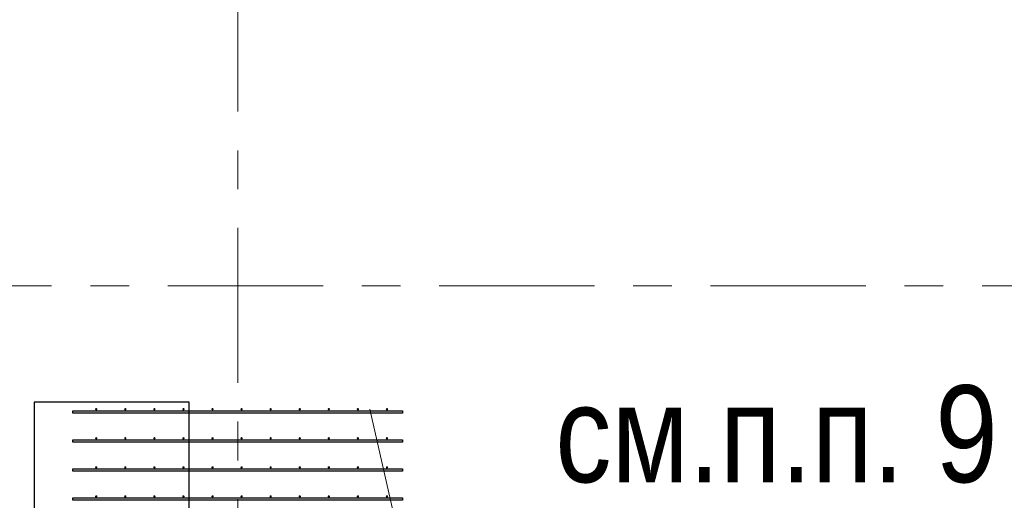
# Model space of a CAD drawing. Header units: metres. Extents: x -38 to 85, y -15 to 19.
# Tile 70 of 95: x 54.39 to 56.93, y 6.85 to 8.09. Entities that reach past the tile are written whole.
import ezdxf

# ---------------------------------------------------------------- set-up
doc = ezdxf.new("R2010")
doc.units = ezdxf.units.M
doc.linetypes.add('______11', pattern=[0.5, 0.4, -0.05, 0, -0.05])
doc.linetypes.add('______5', pattern=[1.1, 0.8, -0.1, 0.1, -0.1])
for name, color, linetype, lineweight in [('XR$2$Осевая линия (1)', 7, '______5', 13), ('XR$3$Арматурный каркас 01', 4, 'Continuous', 35), ('XR$3$Перекрытие (1)', 7, 'Continuous', 35), ('XR$3$Фундамент (1)_1', 7, 'Continuous', 35)]:
    doc.layers.add(name, color=color, linetype=linetype, lineweight=lineweight)
doc.styles.add('ARIAL', font='arial.ttf')

msp = doc.modelspace()

# ---------------------------------------------------------------- hatches: boundary and pattern name
at = {"layer": 'XR$3$Арматурный каркас 01', "linetype": 'Continuous', "lineweight": 50, "transparency": 33554687}
for points in [[(54.588, 7.082), (54.5878, 7.0831), (54.5871, 7.0841), (54.5861, 7.0848), (54.585, 7.085), (54.5839, 7.0848), (54.5829, 7.0841), (54.5822, 7.0831), (54.582, 7.082), (54.5822, 7.0809), (54.5829, 7.0799), (54.5839, 7.0792), (54.585, 7.079), (54.5861, 7.0792), (54.5871, 7.0799), (54.5878, 7.0809)], [(54.663, 7.082), (54.6628, 7.0831), (54.6621, 7.0841), (54.6611, 7.0848), (54.66, 7.085), (54.6589, 7.0848), (54.6579, 7.0841), (54.6572, 7.0831), (54.657, 7.082), (54.6572, 7.0809), (54.6579, 7.0799), (54.6589, 7.0792), (54.66, 7.079), (54.6611, 7.0792), (54.6621, 7.0799), (54.6628, 7.0809)], [(54.738, 7.082), (54.7378, 7.0831), (54.7371, 7.0841), (54.7361, 7.0848), (54.735, 7.085), (54.7339, 7.0848), (54.7329, 7.0841), (54.7322, 7.0831), (54.732, 7.082), (54.7322, 7.0809), (54.7329, 7.0799), (54.7339, 7.0792), (54.735, 7.079), (54.7361, 7.0792), (54.7371, 7.0799), (54.7378, 7.0809)], [(54.813, 7.082), (54.8128, 7.0831), (54.8121, 7.0841), (54.8111, 7.0848), (54.81, 7.085), (54.8089, 7.0848), (54.8079, 7.0841), (54.8072, 7.0831), (54.807, 7.082), (54.8072, 7.0809), (54.8079, 7.0799), (54.8089, 7.0792), (54.81, 7.079), (54.8111, 7.0792), (54.8121, 7.0799), (54.8128, 7.0809)], [(54.888, 7.082), (54.8878, 7.0831), (54.8871, 7.0841), (54.8861, 7.0848), (54.885, 7.085), (54.8839, 7.0848), (54.8829, 7.0841), (54.8822, 7.0831), (54.882, 7.082), (54.8822, 7.0809), (54.8829, 7.0799), (54.8839, 7.0792), (54.885, 7.079), (54.8861, 7.0792), (54.8871, 7.0799), (54.8878, 7.0809)], [(54.963, 7.082), (54.9628, 7.0831), (54.9621, 7.0841), (54.9611, 7.0848), (54.96, 7.085), (54.9589, 7.0848), (54.9579, 7.0841), (54.9572, 7.0831), (54.957, 7.082), (54.9572, 7.0809), (54.9579, 7.0799), (54.9589, 7.0792), (54.96, 7.079), (54.9611, 7.0792), (54.9621, 7.0799), (54.9628, 7.0809)], [(55.038, 7.082), (55.0378, 7.0831), (55.0371, 7.0841), (55.0361, 7.0848), (55.035, 7.085), (55.0339, 7.0848), (55.0329, 7.0841), (55.0322, 7.0831), (55.032, 7.082), (55.0322, 7.0809), (55.0329, 7.0799), (55.0339, 7.0792), (55.035, 7.079), (55.0361, 7.0792), (55.0371, 7.0799), (55.0378, 7.0809)], [(55.113, 7.082), (55.1128, 7.0831), (55.1121, 7.0841), (55.1111, 7.0848), (55.11, 7.085), (55.1089, 7.0848), (55.1079, 7.0841), (55.1072, 7.0831), (55.107, 7.082), (55.1072, 7.0809), (55.1079, 7.0799), (55.1089, 7.0792), (55.11, 7.079), (55.1111, 7.0792), (55.1121, 7.0799), (55.1128, 7.0809)], [(55.188, 7.082), (55.1878, 7.0831), (55.1871, 7.0841), (55.1861, 7.0848), (55.185, 7.085), (55.1839, 7.0848), (55.1829, 7.0841), (55.1822, 7.0831), (55.182, 7.082), (55.1822, 7.0809), (55.1829, 7.0799), (55.1839, 7.0792), (55.185, 7.079), (55.1861, 7.0792), (55.1871, 7.0799), (55.1878, 7.0809)], [(55.263, 7.082), (55.2628, 7.0831), (55.2621, 7.0841), (55.2611, 7.0848), (55.26, 7.085), (55.2589, 7.0848), (55.2579, 7.0841), (55.2572, 7.0831), (55.257, 7.082), (55.2572, 7.0809), (55.2579, 7.0799), (55.2589, 7.0792), (55.26, 7.079), (55.2611, 7.0792), (55.2621, 7.0799), (55.2628, 7.0809)], [(55.338, 7.082), (55.3378, 7.0831), (55.3371, 7.0841), (55.3361, 7.0848), (55.335, 7.085), (55.3339, 7.0848), (55.3329, 7.0841), (55.3322, 7.0831), (55.332, 7.082), (55.3322, 7.0809), (55.3329, 7.0799), (55.3339, 7.0792), (55.335, 7.079), (55.3361, 7.0792), (55.3371, 7.0799), (55.3378, 7.0809)], [(54.588, 7.007), (54.5878, 7.0081), (54.5871, 7.0091), (54.5861, 7.0098), (54.585, 7.01), (54.5839, 7.0098), (54.5829, 7.0091), (54.5822, 7.0081), (54.582, 7.007), (54.5822, 7.0059), (54.5829, 7.0049), (54.5839, 7.0042), (54.585, 7.004), (54.5861, 7.0042), (54.5871, 7.0049), (54.5878, 7.0059)], [(54.663, 7.007), (54.6628, 7.0081), (54.6621, 7.0091), (54.6611, 7.0098), (54.66, 7.01), (54.6589, 7.0098), (54.6579, 7.0091), (54.6572, 7.0081), (54.657, 7.007), (54.6572, 7.0059), (54.6579, 7.0049), (54.6589, 7.0042), (54.66, 7.004), (54.6611, 7.0042), (54.6621, 7.0049), (54.6628, 7.0059)], [(54.738, 7.007), (54.7378, 7.0081), (54.7371, 7.0091), (54.7361, 7.0098), (54.735, 7.01), (54.7339, 7.0098), (54.7329, 7.0091), (54.7322, 7.0081), (54.732, 7.007), (54.7322, 7.0059), (54.7329, 7.0049), (54.7339, 7.0042), (54.735, 7.004), (54.7361, 7.0042), (54.7371, 7.0049), (54.7378, 7.0059)], [(54.813, 7.007), (54.8128, 7.0081), (54.8121, 7.0091), (54.8111, 7.0098), (54.81, 7.01), (54.8089, 7.0098), (54.8079, 7.0091), (54.8072, 7.0081), (54.807, 7.007), (54.8072, 7.0059), (54.8079, 7.0049), (54.8089, 7.0042), (54.81, 7.004), (54.8111, 7.0042), (54.8121, 7.0049), (54.8128, 7.0059)], [(54.888, 7.007), (54.8878, 7.0081), (54.8871, 7.0091), (54.8861, 7.0098), (54.885, 7.01), (54.8839, 7.0098), (54.8829, 7.0091), (54.8822, 7.0081), (54.882, 7.007), (54.8822, 7.0059), (54.8829, 7.0049), (54.8839, 7.0042), (54.885, 7.004), (54.8861, 7.0042), (54.8871, 7.0049), (54.8878, 7.0059)], [(54.963, 7.007), (54.9628, 7.0081), (54.9621, 7.0091), (54.9611, 7.0098), (54.96, 7.01), (54.9589, 7.0098), (54.9579, 7.0091), (54.9572, 7.0081), (54.957, 7.007), (54.9572, 7.0059), (54.9579, 7.0049), (54.9589, 7.0042), (54.96, 7.004), (54.9611, 7.0042), (54.9621, 7.0049), (54.9628, 7.0059)], [(55.038, 7.007), (55.0378, 7.0081), (55.0371, 7.0091), (55.0361, 7.0098), (55.035, 7.01), (55.0339, 7.0098), (55.0329, 7.0091), (55.0322, 7.0081), (55.032, 7.007), (55.0322, 7.0059), (55.0329, 7.0049), (55.0339, 7.0042), (55.035, 7.004), (55.0361, 7.0042), (55.0371, 7.0049), (55.0378, 7.0059)], [(55.113, 7.007), (55.1128, 7.0081), (55.1121, 7.0091), (55.1111, 7.0098), (55.11, 7.01), (55.1089, 7.0098), (55.1079, 7.0091), (55.1072, 7.0081), (55.107, 7.007), (55.1072, 7.0059), (55.1079, 7.0049), (55.1089, 7.0042), (55.11, 7.004), (55.1111, 7.0042), (55.1121, 7.0049), (55.1128, 7.0059)], [(55.188, 7.007), (55.1878, 7.0081), (55.1871, 7.0091), (55.1861, 7.0098), (55.185, 7.01), (55.1839, 7.0098), (55.1829, 7.0091), (55.1822, 7.0081), (55.182, 7.007), (55.1822, 7.0059), (55.1829, 7.0049), (55.1839, 7.0042), (55.185, 7.004), (55.1861, 7.0042), (55.1871, 7.0049), (55.1878, 7.0059)], [(55.263, 7.007), (55.2628, 7.0081), (55.2621, 7.0091), (55.2611, 7.0098), (55.26, 7.01), (55.2589, 7.0098), (55.2579, 7.0091), (55.2572, 7.0081), (55.257, 7.007), (55.2572, 7.0059), (55.2579, 7.0049), (55.2589, 7.0042), (55.26, 7.004), (55.2611, 7.0042), (55.2621, 7.0049), (55.2628, 7.0059)], [(55.338, 7.007), (55.3378, 7.0081), (55.3371, 7.0091), (55.3361, 7.0098), (55.335, 7.01), (55.3339, 7.0098), (55.3329, 7.0091), (55.3322, 7.0081), (55.332, 7.007), (55.3322, 7.0059), (55.3329, 7.0049), (55.3339, 7.0042), (55.335, 7.004), (55.3361, 7.0042), (55.3371, 7.0049), (55.3378, 7.0059)], [(54.588, 6.932), (54.5878, 6.9331), (54.5871, 6.9341), (54.5861, 6.9348), (54.585, 6.935), (54.5839, 6.9348), (54.5829, 6.9341), (54.5822, 6.9331), (54.582, 6.932), (54.5822, 6.9309), (54.5829, 6.9299), (54.5839, 6.9292), (54.585, 6.929), (54.5861, 6.9292), (54.5871, 6.9299), (54.5878, 6.9309)], [(54.663, 6.932), (54.6628, 6.9331), (54.6621, 6.9341), (54.6611, 6.9348), (54.66, 6.935), (54.6589, 6.9348), (54.6579, 6.9341), (54.6572, 6.9331), (54.657, 6.932), (54.6572, 6.9309), (54.6579, 6.9299), (54.6589, 6.9292), (54.66, 6.929), (54.6611, 6.9292), (54.6621, 6.9299), (54.6628, 6.9309)], [(54.738, 6.932), (54.7378, 6.9331), (54.7371, 6.9341), (54.7361, 6.9348), (54.735, 6.935), (54.7339, 6.9348), (54.7329, 6.9341), (54.7322, 6.9331), (54.732, 6.932), (54.7322, 6.9309), (54.7329, 6.9299), (54.7339, 6.9292), (54.735, 6.929), (54.7361, 6.9292), (54.7371, 6.9299), (54.7378, 6.9309)], [(54.813, 6.932), (54.8128, 6.9331), (54.8121, 6.9341), (54.8111, 6.9348), (54.81, 6.935), (54.8089, 6.9348), (54.8079, 6.9341), (54.8072, 6.9331), (54.807, 6.932), (54.8072, 6.9309), (54.8079, 6.9299), (54.8089, 6.9292), (54.81, 6.929), (54.8111, 6.9292), (54.8121, 6.9299), (54.8128, 6.9309)], [(54.888, 6.932), (54.8878, 6.9331), (54.8871, 6.9341), (54.8861, 6.9348), (54.885, 6.935), (54.8839, 6.9348), (54.8829, 6.9341), (54.8822, 6.9331), (54.882, 6.932), (54.8822, 6.9309), (54.8829, 6.9299), (54.8839, 6.9292), (54.885, 6.929), (54.8861, 6.9292), (54.8871, 6.9299), (54.8878, 6.9309)], [(54.963, 6.932), (54.9628, 6.9331), (54.9621, 6.9341), (54.9611, 6.9348), (54.96, 6.935), (54.9589, 6.9348), (54.9579, 6.9341), (54.9572, 6.9331), (54.957, 6.932), (54.9572, 6.9309), (54.9579, 6.9299), (54.9589, 6.9292), (54.96, 6.929), (54.9611, 6.9292), (54.9621, 6.9299), (54.9628, 6.9309)], [(55.038, 6.932), (55.0378, 6.9331), (55.0371, 6.9341), (55.0361, 6.9348), (55.035, 6.935), (55.0339, 6.9348), (55.0329, 6.9341), (55.0322, 6.9331), (55.032, 6.932), (55.0322, 6.9309), (55.0329, 6.9299), (55.0339, 6.9292), (55.035, 6.929), (55.0361, 6.9292), (55.0371, 6.9299), (55.0378, 6.9309)], [(55.113, 6.932), (55.1128, 6.9331), (55.1121, 6.9341), (55.1111, 6.9348), (55.11, 6.935), (55.1089, 6.9348), (55.1079, 6.9341), (55.1072, 6.9331), (55.107, 6.932), (55.1072, 6.9309), (55.1079, 6.9299), (55.1089, 6.9292), (55.11, 6.929), (55.1111, 6.9292), (55.1121, 6.9299), (55.1128, 6.9309)], [(55.188, 6.932), (55.1878, 6.9331), (55.1871, 6.9341), (55.1861, 6.9348), (55.185, 6.935), (55.1839, 6.9348), (55.1829, 6.9341), (55.1822, 6.9331), (55.182, 6.932), (55.1822, 6.9309), (55.1829, 6.9299), (55.1839, 6.9292), (55.185, 6.929), (55.1861, 6.9292), (55.1871, 6.9299), (55.1878, 6.9309)], [(55.263, 6.932), (55.2628, 6.9331), (55.2621, 6.9341), (55.2611, 6.9348), (55.26, 6.935), (55.2589, 6.9348), (55.2579, 6.9341), (55.2572, 6.9331), (55.257, 6.932), (55.2572, 6.9309), (55.2579, 6.9299), (55.2589, 6.9292), (55.26, 6.929), (55.2611, 6.9292), (55.2621, 6.9299), (55.2628, 6.9309)], [(55.338, 6.932), (55.3378, 6.9331), (55.3371, 6.9341), (55.3361, 6.9348), (55.335, 6.935), (55.3339, 6.9348), (55.3329, 6.9341), (55.3322, 6.9331), (55.332, 6.932), (55.3322, 6.9309), (55.3329, 6.9299), (55.3339, 6.9292), (55.335, 6.929), (55.3361, 6.9292), (55.3371, 6.9299), (55.3378, 6.9309)], [(54.588, 6.857), (54.5878, 6.8581), (54.5871, 6.8591), (54.5861, 6.8598), (54.585, 6.86), (54.5839, 6.8598), (54.5829, 6.8591), (54.5822, 6.8581), (54.582, 6.857), (54.5822, 6.8559), (54.5829, 6.8549), (54.5839, 6.8542), (54.585, 6.854), (54.5861, 6.8542), (54.5871, 6.8549), (54.5878, 6.8559)], [(54.663, 6.857), (54.6628, 6.8581), (54.6621, 6.8591), (54.6611, 6.8598), (54.66, 6.86), (54.6589, 6.8598), (54.6579, 6.8591), (54.6572, 6.8581), (54.657, 6.857), (54.6572, 6.8559), (54.6579, 6.8549), (54.6589, 6.8542), (54.66, 6.854), (54.6611, 6.8542), (54.6621, 6.8549), (54.6628, 6.8559)], [(54.738, 6.857), (54.7378, 6.8581), (54.7371, 6.8591), (54.7361, 6.8598), (54.735, 6.86), (54.7339, 6.8598), (54.7329, 6.8591), (54.7322, 6.8581), (54.732, 6.857), (54.7322, 6.8559), (54.7329, 6.8549), (54.7339, 6.8542), (54.735, 6.854), (54.7361, 6.8542), (54.7371, 6.8549), (54.7378, 6.8559)], [(54.813, 6.857), (54.8128, 6.8581), (54.8121, 6.8591), (54.8111, 6.8598), (54.81, 6.86), (54.8089, 6.8598), (54.8079, 6.8591), (54.8072, 6.8581), (54.807, 6.857), (54.8072, 6.8559), (54.8079, 6.8549), (54.8089, 6.8542), (54.81, 6.854), (54.8111, 6.8542), (54.8121, 6.8549), (54.8128, 6.8559)], [(54.888, 6.857), (54.8878, 6.8581), (54.8871, 6.8591), (54.8861, 6.8598), (54.885, 6.86), (54.8839, 6.8598), (54.8829, 6.8591), (54.8822, 6.8581), (54.882, 6.857), (54.8822, 6.8559), (54.8829, 6.8549), (54.8839, 6.8542), (54.885, 6.854), (54.8861, 6.8542), (54.8871, 6.8549), (54.8878, 6.8559)], [(54.963, 6.857), (54.9628, 6.8581), (54.9621, 6.8591), (54.9611, 6.8598), (54.96, 6.86), (54.9589, 6.8598), (54.9579, 6.8591), (54.9572, 6.8581), (54.957, 6.857), (54.9572, 6.8559), (54.9579, 6.8549), (54.9589, 6.8542), (54.96, 6.854), (54.9611, 6.8542), (54.9621, 6.8549), (54.9628, 6.8559)], [(55.038, 6.857), (55.0378, 6.8581), (55.0371, 6.8591), (55.0361, 6.8598), (55.035, 6.86), (55.0339, 6.8598), (55.0329, 6.8591), (55.0322, 6.8581), (55.032, 6.857), (55.0322, 6.8559), (55.0329, 6.8549), (55.0339, 6.8542), (55.035, 6.854), (55.0361, 6.8542), (55.0371, 6.8549), (55.0378, 6.8559)], [(55.113, 6.857), (55.1128, 6.8581), (55.1121, 6.8591), (55.1111, 6.8598), (55.11, 6.86), (55.1089, 6.8598), (55.1079, 6.8591), (55.1072, 6.8581), (55.107, 6.857), (55.1072, 6.8559), (55.1079, 6.8549), (55.1089, 6.8542), (55.11, 6.854), (55.1111, 6.8542), (55.1121, 6.8549), (55.1128, 6.8559)], [(55.188, 6.857), (55.1878, 6.8581), (55.1871, 6.8591), (55.1861, 6.8598), (55.185, 6.86), (55.1839, 6.8598), (55.1829, 6.8591), (55.1822, 6.8581), (55.182, 6.857), (55.1822, 6.8559), (55.1829, 6.8549), (55.1839, 6.8542), (55.185, 6.854), (55.1861, 6.8542), (55.1871, 6.8549), (55.1878, 6.8559)], [(55.263, 6.857), (55.2628, 6.8581), (55.2621, 6.8591), (55.2611, 6.8598), (55.26, 6.86), (55.2589, 6.8598), (55.2579, 6.8591), (55.2572, 6.8581), (55.257, 6.857), (55.2572, 6.8559), (55.2579, 6.8549), (55.2589, 6.8542), (55.26, 6.854), (55.2611, 6.8542), (55.2621, 6.8549), (55.2628, 6.8559)], [(55.338, 6.857), (55.3378, 6.8581), (55.3371, 6.8591), (55.3361, 6.8598), (55.335, 6.86), (55.3339, 6.8598), (55.3329, 6.8591), (55.3322, 6.8581), (55.332, 6.857), (55.3322, 6.8559), (55.3329, 6.8549), (55.3339, 6.8542), (55.335, 6.854), (55.3361, 6.8542), (55.3371, 6.8549), (55.3378, 6.8559)]]:
    msp.add_hatch(color=2, dxfattribs=at).paths.add_polyline_path(points)

# ---------------------------------------------------------------- linework, layer by layer
at = {"color": 7, "linetype": 'Continuous', "lineweight": 13, "transparency": 33554687}
msp.add_line((55.2905, 7.0824), (55.6913, 5.316), dxfattribs=at)
at = {"layer": 'XR$2$Осевая линия (1)', "color": 253, "linetype": '______11', "lineweight": 13, "true_color": 0xa0a0a0, "transparency": 33554687}
for p, q in [((54.95, -2.65), (54.95, 8.98)), ((-2.63, 7.4), (62.6, 7.4))]:
    msp.add_line(p, q, dxfattribs=at)
at = {"layer": 'XR$3$Арматурный каркас 01', "color": 2, "linetype": 'Continuous', "lineweight": 25, "transparency": 33554687}
for points in [[(54.525, 7.078), (55.375, 7.078), (55.375, 7.072), (54.525, 7.072), (54.525, 7.078)], [(54.525, 7.078), (55.375, 7.078), (55.375, 7.072), (54.525, 7.072), (54.525, 7.078)], [(54.525, 7.003), (55.375, 7.003), (55.375, 6.997), (54.525, 6.997), (54.525, 7.003)], [(54.525, 7.003), (55.375, 7.003), (55.375, 6.997), (54.525, 6.997), (54.525, 7.003)], [(54.525, 6.928), (55.375, 6.928), (55.375, 6.922), (54.525, 6.922), (54.525, 6.928)], [(54.525, 6.928), (55.375, 6.928), (55.375, 6.922), (54.525, 6.922), (54.525, 6.928)], [(54.525, 6.853), (55.375, 6.853), (55.375, 6.847), (54.525, 6.847), (54.525, 6.853)], [(54.525, 6.853), (55.375, 6.853), (55.375, 6.847), (54.525, 6.847), (54.525, 6.853)]]:
    msp.add_lwpolyline(points, dxfattribs=at)
at = {"layer": 'XR$3$Перекрытие (1)', "color": 7, "linetype": 'Continuous', "lineweight": 25, "transparency": 33554687}
for p, q in [((54.425, 7.1), (54.425, 6.7)), ((54.825, 7.1), (54.425, 7.1)), ((54.825, 6.7), (54.825, 7.1))]:
    msp.add_line(p, q, dxfattribs=at)

# ---------------------------------------------------------------- texts
at = {"layer": 'XR$3$Фундамент (1)_1', "color": 7, "linetype": 'Continuous', "lineweight": 13, "transparency": 33554687, "insert": (55.7693, 7.0169), "char_height": 0.25, "width": 1.482417, "attachment_point": 4, "style": 'ARIAL'}
msp.add_mtext('\\W0.83;см.п.п. 9', dxfattribs=at)

doc.saveas('drawing.dxf')
